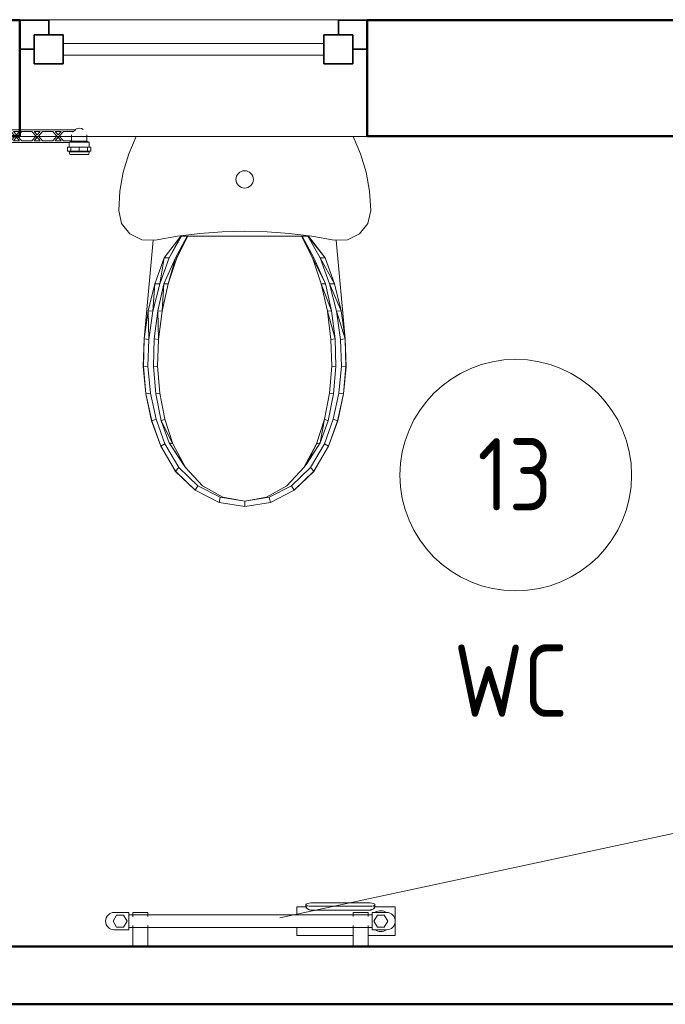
# Model space of a CAD drawing. Header units: millimetres. Extents: x 19410 to 41622, y 4748 to 42777.
# Tile 56 of 65: x 27860 to 28975, y 41076 to 42777. Entities that reach past the tile are written whole.
import ezdxf

# ---------------------------------------------------------------- set-up
doc = ezdxf.new("R2010")
doc.units = ezdxf.units.MM
doc.linetypes.add('ADSK_Скрыто', pattern=[300, 150, -150])
for name, color, linetype, lineweight in [('A-AREA-____-IDEN', 2, 'Continuous', 20), ('A-DETL-____-HDLN', 90, 'ADSK_Скрыто', 9), ('A-GENM-____-MCUT', 13, 'Continuous', 50), ('A-GENM-____-OTLN', 13, 'Continuous', 20), ('A-GLAZ-____-MCUT', 151, 'Continuous', 35), ('A-GLAZ-____-OTLN', 151, 'Continuous', 20), ('A-WALL-____-MCUT', 113, 'Continuous', 50), ('A-WALL-____-OTLN', 113, 'Continuous', 20), ('M-EQPM-___-IDEN', 50, 'Continuous', 20), ('M-EQPM-____-OTLN', 50, 'Continuous', 20)]:
    doc.layers.add(name, color=color, linetype=linetype, lineweight=lineweight)
doc.styles.add('GOST Common', font='GOST_Common.ttf', dxfattribs={"width": 0.9, "height": 125})

# ---------------------------------------------------------------- blocks, each defined once
blk = doc.blocks.new('Прямая форма - 83 new-608817-В_Этаж 02_Отопление')
at = {"layer": 'M-EQPM-____-OTLN', "color": 253}
for p, q in [((-187.2, -1), (-200.1, -30.5)), ((200.1, -30.5), (187.2, -1)), ((-200.1, -30.5), (-209.7, -62.4)), ((209.7, -62.4), (200.1, -30.5)), ((-209.7, -62.4), (-215.5, -95.2)), ((-13.9, -69.2), (-12.5, -66.6)), ((-12.5, -66.6), (-10.6, -64.4)), ((-10.6, -64.4), (-8.3, -62.5)), ((-8.3, -62.5), (-5.7, -61.1)), ((-5.7, -61.1), (-2.9, -60.3)), ((-2.9, -60.3), (0, -60)), ((0, -60), (2.9, -60.3)), ((2.9, -60.3), (5.7, -61.1)), ((5.7, -61.1), (8.3, -62.5)), ((8.3, -62.5), (10.6, -64.4)), ((10.6, -64.4), (12.5, -66.6)), ((12.5, -66.6), (13.9, -69.2)), ((215.5, -95.2), (209.7, -62.4)), ((-15, -75), (-14.7, -72.1)), ((-14.7, -77.9), (-15, -75)), ((-14.7, -72.1), (-13.9, -69.2)), ((-13.9, -80.7), (-14.7, -77.9)), ((-12.5, -83.3), (-13.9, -80.7)), ((-10.6, -85.6), (-12.5, -83.3)), ((12.5, -83.3), (10.6, -85.6)), ((13.9, -80.7), (12.5, -83.3)), ((13.9, -69.2), (14.7, -72.1)), ((14.7, -77.9), (13.9, -80.7)), ((14.7, -72.1), (15, -75)), ((15, -75), (14.7, -77.9)), ((-215.5, -95.2), (-217.5, -128.5)), ((-8.3, -87.4), (-10.6, -85.6)), ((-5.7, -88.8), (-8.3, -87.4)), ((-2.9, -89.7), (-5.7, -88.8)), ((0, -90), (-2.9, -89.7)), ((2.9, -89.7), (0, -90)), ((5.7, -88.8), (2.9, -89.7)), ((8.3, -87.4), (5.7, -88.8)), ((10.6, -85.6), (8.3, -87.4)), ((217.5, -128.5), (215.5, -95.2)), ((-217.5, -128.5), (-212.4, -151)), ((212.4, -151), (217.5, -128.5)), ((-212.4, -151), (-198.2, -169.1)), ((198.2, -169.1), (212.4, -151)), ((-198.2, -169.1), (-177.6, -179.5)), ((-116.2, -173.2), (-77.6, -168.3)), ((-77.6, -168.3), (-38.9, -165.4)), ((-38.9, -165.4), (0, -164.4)), ((38.9, -165.4), (0, -164.4)), ((77.6, -168.3), (38.9, -165.4)), ((77.6, -168.3), (116.2, -173.2)), ((177.6, -179.5), (198.2, -169.1)), ((-177.6, -179.5), (-154.5, -180)), ((-157.8, -179.9), (-173.5, -350.4)), ((-154.5, -180), (-116.2, -173.2)), ((-138.7, -210.1), (-110.2, -172.9)), ((-130.1, -210.2), (-110.2, -172.9)), ((-108.9, -172.9), (-130.1, -210.2)), ((-119.6, -210.1), (-99.2, -172.9)), ((-117.1, -210.2), (-99.2, -172.9)), ((-98, -172.9), (-117.1, -210.2)), ((-110.2, -172.9), (-108.9, -172.9)), ((-108.9, -172.9), (-99.2, -172.9)), ((-99.2, -172.9), (-98, -172.9)), ((-98, -172.9), (98, -172.9)), ((98, -172.9), (99.2, -172.9)), ((98, -172.9), (119.6, -210.1)), ((117.1, -210.2), (98, -172.9)), ((99.2, -172.9), (108.9, -172.9)), ((99.2, -172.9), (119.6, -210.1)), ((108.9, -172.9), (110.2, -172.9)), ((108.9, -172.9), (138.7, -210.1)), ((130.1, -210.2), (108.9, -172.9)), ((110.2, -172.9), (138.7, -210.1)), ((116.2, -173.2), (154.5, -180)), ((154.5, -180), (177.6, -179.5)), ((173.5, -350.4), (157.8, -179.9)), ((-154.9, -255.3), (-138.7, -210.1)), ((-146.7, -255.5), (-138.7, -210.1)), ((-130.1, -210.2), (-146.7, -255.5)), ((-139.4, -255.3), (-119.6, -210.1)), ((-138.7, -210.1), (-130.1, -210.2)), ((-132, -255.5), (-119.6, -210.1)), ((-117.1, -210.2), (-132, -255.5)), ((-119.6, -210.1), (-117.1, -210.2)), ((119.6, -210.1), (117.1, -210.2)), ((117.1, -210.2), (139.4, -255.3)), ((132, -255.5), (117.1, -210.2)), ((119.6, -210.1), (139.4, -255.3)), ((138.7, -210.1), (130.1, -210.2)), ((130.1, -210.2), (154.9, -255.3)), ((146.7, -255.5), (130.1, -210.2)), ((138.7, -210.1), (154.9, -255.3)), ((-166.5, -302.2), (-154.9, -255.3)), ((-158.6, -302.8), (-154.9, -255.3)), ((-146.7, -255.5), (-158.6, -302.8)), ((-154.9, -255.3), (-146.7, -255.5)), ((-149.8, -302.2), (-139.4, -255.3)), ((-142.7, -302.8), (-139.4, -255.3)), ((-132, -255.5), (-142.7, -302.8)), ((-139.4, -255.3), (-132, -255.5)), ((139.4, -255.3), (132, -255.5)), ((132, -255.5), (149.8, -302.2)), ((142.7, -302.8), (132, -255.5)), ((139.4, -255.3), (149.8, -302.2)), ((154.9, -255.3), (146.7, -255.5)), ((146.7, -255.5), (166.5, -302.2)), ((158.6, -302.8), (146.7, -255.5)), ((154.9, -255.3), (166.5, -302.2)), ((-173.3, -350.4), (-166.5, -302.2)), ((-165.6, -351.3), (-166.5, -302.2)), ((-166.5, -302.2), (-158.6, -302.8)), ((-158.6, -302.8), (-165.6, -351.3)), ((-156, -350.4), (-149.8, -302.2)), ((-149, -351.3), (-149.8, -302.2)), ((-149.8, -302.2), (-142.7, -302.8)), ((-142.7, -302.8), (-149, -351.3)), ((149.8, -302.2), (142.7, -302.8)), ((142.7, -302.8), (156, -350.4)), ((149, -351.3), (142.7, -302.8)), ((149.8, -302.2), (156, -350.4)), ((166.5, -302.2), (158.6, -302.8)), ((158.6, -302.8), (173.3, -350.4)), ((165.6, -351.3), (158.6, -302.8)), ((166.5, -302.2), (173.3, -350.4)), ((-175, -398.1), (-173.5, -350.4)), ((-174.8, -398.1), (-173.3, -350.4)), ((-173.3, -350.4), (-165.6, -351.3)), ((-165.6, -351.3), (-167, -397.7)), ((-157.3, -398.1), (-156, -350.4)), ((-156, -350.4), (-149, -351.3)), ((-149, -351.3), (-150.3, -397.7)), ((156, -350.4), (149, -351.3)), ((150.3, -397.7), (149, -351.3)), ((156, -350.4), (157.3, -398.1)), ((173.3, -350.4), (165.6, -351.3)), ((167, -397.7), (165.6, -351.3)), ((173.3, -350.4), (174.8, -398.1)), ((175, -398.1), (173.5, -350.4)), ((-170.7, -445.5), (-175, -398.1)), ((-167, -397.7), (-174.8, -398.1)), ((-170.5, -445.5), (-174.8, -398.1)), ((-162.8, -443.9), (-167, -397.7)), ((-150.3, -397.7), (-157.3, -398.1)), ((-153.4, -445.5), (-157.3, -398.1)), ((-146.5, -443.9), (-150.3, -397.7)), ((150.3, -397.7), (146.5, -443.9)), ((157.3, -398.1), (150.3, -397.7)), ((157.3, -398.1), (153.4, -445.5)), ((167, -397.7), (162.8, -443.9)), ((174.8, -398.1), (167, -397.7)), ((174.8, -398.1), (170.5, -445.5)), ((170.7, -445.5), (175, -398.1)), ((-170.7, -445.5), (-160.6, -491.7)), ((-170.5, -445.5), (-162.8, -443.9)), ((-160.4, -491.7), (-170.5, -445.5)), ((-153, -488.9), (-162.8, -443.9)), ((-153.4, -445.5), (-146.5, -443.9)), ((-144.4, -491.7), (-153.4, -445.5)), ((-146.5, -443.9), (-137.7, -488.9)), ((137.7, -488.9), (146.5, -443.9)), ((153.4, -445.5), (144.4, -491.7)), ((146.5, -443.9), (153.4, -445.5)), ((153, -488.9), (162.8, -443.9)), ((170.5, -445.5), (160.4, -491.7)), ((160.6, -491.7), (170.7, -445.5)), ((162.8, -443.9), (170.5, -445.5)), ((-160.6, -491.7), (-144.9, -535.9)), ((-160.4, -491.7), (-153, -488.9)), ((-144.8, -535.9), (-160.4, -491.7)), ((-137.8, -531.8), (-153, -488.9)), ((-144.4, -491.7), (-137.7, -488.9)), ((-130.3, -530.2), (-144.4, -491.7)), ((-124, -531.8), (-144.4, -491.7)), ((-137.7, -488.9), (-124, -531.8)), ((124, -531.8), (137.7, -488.9)), ((137.7, -488.9), (130.3, -530.2)), ((144.4, -491.7), (130.3, -530.2)), ((144.4, -491.7), (137.7, -488.9)), ((153, -488.9), (137.8, -531.8)), ((160.4, -491.7), (144.8, -535.9)), ((144.9, -535.9), (160.6, -491.7)), ((160.4, -491.7), (153, -488.9)), ((-144.9, -535.9), (-119.7, -578.7)), ((-144.8, -535.9), (-137.8, -531.8)), ((-119.6, -578.7), (-144.8, -535.9)), ((-113.8, -572.6), (-137.8, -531.8)), ((-107.6, -565), (-130.3, -530.2)), ((-102.4, -572.6), (-130.3, -530.2)), ((-130.3, -530.2), (-124, -531.8)), ((-124, -531.8), (-102.4, -572.6)), ((102.4, -572.6), (124, -531.8)), ((130.3, -530.2), (107.6, -565)), ((124, -531.8), (107.6, -565)), ((113.8, -572.6), (137.8, -531.8)), ((144.8, -535.9), (119.6, -578.7)), ((119.7, -578.7), (144.9, -535.9)), ((130.3, -530.2), (124, -531.8)), ((137.8, -531.8), (144.8, -535.9)), ((-119.6, -578.7), (-113.8, -572.6)), ((-81.1, -604.2), (-113.8, -572.6)), ((-102.4, -572.6), (-107.6, -565)), ((-73, -604.2), (-102.4, -572.6)), ((73, -604.2), (102.4, -572.6)), ((81.1, -604.2), (113.8, -572.6)), ((107.6, -565), (102.4, -572.6)), ((119.6, -578.7), (113.8, -572.6)), ((-119.7, -578.7), (-85.3, -611.8)), ((-85.2, -611.8), (-119.6, -578.7)), ((119.6, -578.7), (85.2, -611.8)), ((85.3, -611.8), (119.7, -578.7)), ((-85.3, -611.8), (-44.3, -632.8)), ((-85.2, -611.8), (-81.1, -604.2)), ((-44.3, -632.8), (-85.2, -611.8)), ((-42.2, -624.1), (-81.1, -604.2)), ((-37.9, -624.1), (-73, -604.2)), ((37.9, -624.1), (73, -604.2)), ((42.2, -624.1), (81.1, -604.2)), ((85.2, -611.8), (44.3, -632.8)), ((44.3, -632.8), (85.3, -611.8)), ((85.2, -611.8), (81.1, -604.2)), ((-44.3, -632.8), (-42.2, -624.1)), ((0, -631), (-42.2, -624.1)), ((-37.9, -624.1), (0, -631)), ((42.2, -624.1), (0, -631)), ((0, -631), (37.9, -624.1)), ((44.3, -632.8), (42.2, -624.1)), ((0, -640), (-44.3, -632.8)), ((-44.3, -632.8), (0, -640)), ((0, -640), (0, -631)), ((44.3, -632.8), (0, -640)), ((0, -640), (44.3, -632.8))]:
    blk.add_line(p, q, dxfattribs=at)
blk = doc.blocks.new('Прямая форма - FU - 054-609564-В_Этаж 02_Отопление')
blk.add_blockref('Прямая форма - 83 new-608817-В_Этаж 02_Отопление', (0, 0))
blk = doc.blocks.new('Прямая форма - 83 new-609841-В_Этаж 02_Отопление')
at = {"layer": 'A-WALL-____-MCUT', "color": 53}
for p, q in [((3500, 100), (1175.8, 100)), ((1175.8, 0), (2703, 0))]:
    blk.add_line(p, q, dxfattribs=at)
blk = doc.blocks.new('Прямая форма - SW - 005-609842-В_Этаж 02_Отопление')
blk.add_blockref('Прямая форма - 83 new-609841-В_Этаж 02_Отопление', (0, 0))
blk = doc.blocks.new('Прямая форма - 83 new-609857-В_Этаж 02_Отопление')
at = {"layer": 'A-WALL-____-MCUT', "color": 53}
for p, q in [((6950, 0), (6000, 0)), ((6950, -200), (6950, 0)), ((9000, 0), (7550, 0)), ((7550, 0), (7550, -200)), ((6000, -200), (6950, -200)), ((7550, -200), (9000, -200))]:
    blk.add_line(p, q, dxfattribs=at)
blk = doc.blocks.new('Прямая форма - SW - 005-609858-В_Этаж 02_Отопление')
blk.add_blockref('Прямая форма - 83 new-609857-В_Этаж 02_Отопление', (0, 0))
blk = doc.blocks.new('Family - WD - 003-609864-В_Этаж 02_Отопление')
at = {"layer": 'A-GENM-____-MCUT', "lineweight": 9}
for p, q in [((300, 1), (-300, 1)), ((-300, 1), (-300, -201)), ((300, -201), (300, 1)), ((-300, -201), (300, -201))]:
    blk.add_line(p, q, dxfattribs=at)
blk = doc.blocks.new('Прямая форма - 83 new-609874-В_Этаж 02_Отопление')
at = {"layer": 'A-GLAZ-____-MCUT', "color": 9}
for p, q in [((-225, 25), (-275, 25)), ((-275, 25), (-275, -25)), ((-225, -25), (-225, 25)), ((275, 25), (225, 25)), ((225, 25), (225, -25)), ((275, -25), (275, 25)), ((-275, 0), (-300, 0)), ((-300, 0), (-300, -50)), ((-275, -25), (-275, 0)), ((275, 0), (275, -25)), ((300, 0), (275, 0)), ((300, -50), (300, 0)), ((-250, -25), (-275, -25)), ((-275, -25), (-225, -25)), ((-250, -50), (-250, -25)), ((225, -25), (275, -25)), ((275, -25), (250, -25)), ((250, -25), (250, -50)), ((-300, -50), (-250, -50)), ((250, -50), (300, -50))]:
    blk.add_line(p, q, dxfattribs=at)
at = {"layer": 'A-GLAZ-____-OTLN', "color": 253}
for p, q in [((225, 10), (-225, 10)), ((-225, -10), (225, -10))]:
    blk.add_line(p, q, dxfattribs=at)
blk = doc.blocks.new('Прямая форма - WD - 003-609875-В_Этаж 02_Отопление')
blk.add_blockref('Прямая форма - 83 new-609874-В_Этаж 02_Отопление', (300, 50))
blk = doc.blocks.new('83 new_ifc_RVT-1-В_Этаж 02_Отопление')
at = {"layer": 'A-GENM-____-OTLN', "color": 253, "lineweight": 20}
blk.add_blockref('Family - WD - 003-609864-В_Этаж 02_Отопление', (28160.3, 42775.8), dxfattribs=at)
at = {"layer": 'A-GLAZ-____-OTLN', "color": 253, "lineweight": 20, "rotation": 180}
blk.add_blockref('Прямая форма - WD - 003-609875-В_Этаж 02_Отопление', (28460.3, 42775.8), dxfattribs=at)
at = {"layer": 'A-WALL-____-OTLN', "color": 253, "lineweight": 20}
blk.add_blockref('Прямая форма - SW - 005-609858-В_Этаж 02_Отопление', (20910.3, 42775.8), dxfattribs=at)
at = {"layer": 'A-WALL-____-OTLN', "color": 253, "lineweight": 20, "rotation": 180}
blk.add_blockref('Прямая форма - SW - 005-609842-В_Этаж 02_Отопление', (30210.3, 41175.8), dxfattribs=at)
at = {"layer": 'M-EQPM-____-OTLN', "color": 253, "lineweight": 20}
blk.add_blockref('Прямая форма - FU - 054-609564-В_Этаж 02_Отопление', (28248.6, 42575.8), dxfattribs=at)
blk = doc.blocks.new('VTp_724_0 Водорозетка двойная - VTp_724_0-V18-В_Этаж 02_Отопление')
at = {"layer": 'M-EQPM-____-OTLN'}
for p, q in [((-92.6, 26.1), (-86.7, 26.1)), ((-92.6, 19.4), (-92.6, 26.1)), ((-86.7, 19.4), (-92.6, 19.4)), ((-88.9, 32), (-89.8, 27.2)), ((-89.8, 27.2), (-89.8, 26.1)), ((-55.3, 27.2), (-89.8, 27.2)), ((-89.8, 19.4), (-89.8, 10.4)), ((-56.2, 32), (-88.9, 32)), ((-86.7, 26.1), (-72.5, 26.1)), ((-86.7, 19.4), (-86.7, 26.1)), ((-72.5, 19.4), (-86.7, 19.4)), ((-72.5, 26.1), (-58.3, 26.1)), ((-72.5, 19.4), (-72.5, 26.1)), ((-58.3, 19.4), (-72.5, 19.4)), ((-58.3, 26.1), (-52.4, 26.1)), ((-58.3, 26.1), (-58.3, 19.4)), ((-52.4, 19.4), (-58.3, 19.4)), ((-55.3, 27.2), (-56.2, 32)), ((-55.3, 26.1), (-55.3, 27.2)), ((-55.3, 11), (-55.3, 19.4)), ((-52.4, 19.4), (-52.4, 26.1)), ((52.4, 26.1), (58.3, 26.1)), ((52.4, 19.4), (52.4, 26.1)), ((58.3, 19.4), (52.4, 19.4)), ((56.1, 32), (55.2, 27.2)), ((55.2, 27.2), (55.2, 26.1)), ((55.2, 19.4), (55.2, 11)), ((89.7, 27.2), (55.2, 27.2)), ((88.8, 32), (56.1, 32)), ((58.3, 26.1), (72.5, 26.1)), ((58.3, 19.4), (58.3, 26.1)), ((72.5, 19.4), (58.3, 19.4)), ((72.5, 26.1), (86.7, 26.1)), ((72.5, 19.4), (72.5, 26.1)), ((86.7, 19.4), (72.5, 19.4)), ((86.7, 26.1), (92.6, 26.1)), ((86.7, 26.1), (86.7, 19.4)), ((92.6, 19.4), (86.7, 19.4)), ((89.7, 27.2), (88.8, 32)), ((89.7, 26.1), (89.7, 27.2)), ((89.7, 10.4), (89.7, 19.4)), ((92.6, 19.4), (92.6, 26.1)), ((-89.8, 10.4), (-85.9, 8.8)), ((-56, 10.4), (-89.8, 10.4)), ((-85.9, 8.8), (-85.9, 0)), ((-60.1, 8.8), (-85.9, 8.8)), ((-60.1, 8.8), (-60.1, 8)), ((-60.1, 8), (-45.3, 8)), ((-59.1, 0), (-59.1, 8)), ((56, 11), (-56, 11)), ((-56, 11), (-56, 10.4)), ((-45.3, 8), (-38, 0)), ((-36, 2.2), (-41.2, 8)), ((-41.2, 8), (-30.8, 8)), ((-30.8, 8), (-36, 2.2)), ((-34, 0), (-26.7, 8)), ((-26.7, 8), (-9.3, 8)), ((-9.3, 8), (-2, 0)), ((0, 2.2), (-5.2, 8)), ((-5.2, 8), (5.2, 8)), ((5.2, 8), (0, 2.2)), ((2, 0), (9.3, 8)), ((9.3, 8), (26.7, 8)), ((26.7, 8), (34, 0)), ((30.8, 8), (41.2, 8)), ((36, 2.2), (30.8, 8)), ((41.2, 8), (36, 2.2)), ((38, 0), (45.3, 8)), ((45.3, 8), (60.1, 8)), ((56, 10.4), (56, 11)), ((89.7, 10.4), (56, 10.4)), ((59.1, 8), (59.1, 0)), ((85.9, 8.8), (60.1, 8.8)), ((60.1, 8), (60.1, 8.8)), ((85.9, 8.8), (89.7, 10.4)), ((85.9, 0), (85.9, 8.8)), ((-66.7, -11), (66.7, -11)), ((-45.3, -8), (-63, -8)), ((-38, 0), (-45.3, -8)), ((-41.2, -8), (-36, -2.2)), ((-30.8, -8), (-41.2, -8)), ((-36, -2.2), (-30.8, -8)), ((-26.7, -8), (-34, 0)), ((-9.3, -8), (-26.7, -8)), ((-2, 0), (-9.3, -8)), ((-5.2, -8), (0, -2.2)), ((5.2, -8), (-5.2, -8)), ((0, -2.2), (5.2, -8)), ((9.3, -8), (2, 0)), ((26.7, -8), (9.3, -8)), ((34, 0), (26.7, -8)), ((30.8, -8), (36, -2.2)), ((41.2, -8), (30.8, -8)), ((36, -2.2), (41.2, -8)), ((45.3, -8), (38, 0)), ((63, -8), (45.3, -8))]:
    blk.add_line(p, q, dxfattribs=at)
for centre, radius, start, end in [((-72.5, 0), 13.4, 180, 188.2152), ((-212.1, 402.2), 421.7, 291.1285, 291.7236), ((-72.5, 0), 13.4, 352.5609, 0), ((-72.5, 0), 13.4, 351.8321, 360), ((212.1, 402.2), 421.7, 248.2764, 248.8715), ((72.5, 0), 13.4, 180, 187.4391), ((72.5, 0), 13.4, 180, 188.1679), ((72.5, 0), 13.4, 351.7848, 0), ((-72.5, 0), 13.4, 240, 293.6489), ((-72.5, 0), 13.4, 296.8936, 306.3065), ((-72.5, 0), 13.4, 323.3436, 330.7909), ((-72.5, 0), 13.4, 323.0818, 328.7777), ((-72.5, 0), 13.4, 322.9736, 327.3258), ((72.5, 0), 13.4, 209.2091, 216.6564), ((72.5, 0), 13.4, 211.2223, 216.9182), ((72.5, 0), 13.4, 212.6742, 217.0264), ((72.5, 0), 13.4, 233.6935, 243.1064), ((72.5, 0), 13.4, 246.3511, 288.109)]:
    blk.add_arc(centre, radius, start, end, dxfattribs=at)
for points in [[(-63, -8), (-63.5, -8.6), (-64.7, -9.7), (-66, -10.6), (-66.7, -11)], [(66.7, -11), (66, -10.6), (64.7, -9.7), (63.5, -8.6), (63, -8)]]:
    blk.add_open_spline(points, degree=3, dxfattribs=at)
blk = doc.blocks.new('THERMEX_Электрический_полотенцесушитель_Menta - THERMEX_MENTA-1657908-В_Этаж 02_Отопление')
at = {"layer": 'A-DETL-____-HDLN'}
for p, q in [((-202.9, 15), (-202.9, 15)), ((-202.9, 15), (-202.9, 15)), ((-177.1, 15), (-177.1, 15)), ((-177.1, 15), (-177.1, 15)), ((177.1, 15), (177.1, 15)), ((177.1, 15), (177.1, 15)), ((202.9, 15), (202.9, 15)), ((202.9, 15), (202.9, 15)), ((-202.9, -45), (-202.9, -45)), ((-202.9, -45), (-202.9, -45)), ((-177.1, -45), (-177.1, -45)), ((-177.1, -45), (-177.1, -45)), ((177.1, -45), (177.1, -45)), ((177.1, -45), (177.1, -45)), ((202.9, -45), (202.9, -45)), ((202.9, -45), (202.9, -45))]:
    blk.add_line(p, q, dxfattribs=at)
at = {"layer": 'M-EQPM-____-OTLN'}
for p, q in [((97.9, 25), (80, 25)), ((80, 25), (80, 11.1)), ((95.8, 28.6), (95.8, 24.1)), ((203.8, 31.4), (106.8, 31.4)), ((106.8, 25.7), (203.8, 25.7)), ((203.8, 18.8), (106.8, 18.8)), ((250, 25), (212.6, 25)), ((214.8, 24.1), (214.8, 28.6)), ((250, -25), (250, 25)), ((-231, 10.4), (-237, 0)), ((-237, 0), (-231, -10.4)), ((-210, 15), (-235, 15)), ((-219, 10.4), (-231, 10.4)), ((-213, 0), (-219, 10.4)), ((-219, -10.4), (-213, 0)), ((-210, -15), (-210, 15)), ((210, 11), (-210, 11)), ((-203, 15), (-203, 7.7)), ((-203, 15), (-203, 11)), ((-202.9, 15), (-202.9, 15)), ((-177.1, 15), (-177.1, 15)), ((-177, 7.8), (-177, 15)), ((-177, 11), (-177, 15)), ((177, 15), (177, 7.8)), ((177, 15), (177, 11)), ((177.1, 15), (177.1, 15)), ((202.9, 15), (202.9, 15)), ((203, 7.8), (203, 15)), ((203, 11), (203, 15)), ((235, 15), (210, 15)), ((210, 15), (210, -15)), ((219, 10.4), (213, 0)), ((213, 0), (219, -10.4)), ((231, 10.4), (219, 10.4)), ((237, 0), (231, 10.4)), ((231, -10.4), (237, 0)), ((-235, -15), (-210, -15)), ((-231, -10.4), (-219, -10.4)), ((-210, -11), (210, -11)), ((-203, -7.8), (-203, -45)), ((-203, -11), (-203, -45)), ((-177, -45), (-177, -7.8)), ((-177, -45), (-177, -11)), ((80, -11), (80, -25)), ((177, -7.8), (177, -45)), ((177, -11), (177, -45)), ((203, -45), (203, -7.7)), ((203, -45), (203, -11)), ((210, -15), (235, -15)), ((219, -10.4), (231, -10.4)), ((80, -25), (177.1, -25)), ((202.9, -25), (250, -25)), ((-202.9, -45), (-202.9, -45)), ((-177.1, -45), (-177.1, -45)), ((177.1, -45), (177.1, -45)), ((202.9, -45), (202.9, -45))]:
    blk.add_line(p, q, dxfattribs=at)
at = {"layer": 'M-EQPM-____-OTLN', "flags": 128}
for points in [[(-202.9, 15), (-202.4, 15), (-201.3, 15), (-199.7, 15), (-197.6, 15), (-195.3, 15), (-192.7, 15), (-190, 15)], [(-190, 15), (-187.3, 15), (-184.7, 15), (-182.4, 15), (-180.3, 15), (-178.7, 15), (-177.6, 15), (-177.1, 15)], [(177.1, 15), (177.6, 15), (178.7, 15), (180.3, 15), (182.4, 15), (184.7, 15), (187.3, 15), (190, 15)], [(190, 15), (192.7, 15), (195.3, 15), (197.6, 15), (199.7, 15), (201.3, 15), (202.4, 15), (202.9, 15)], [(-190, -45), (-192.7, -45), (-195.3, -45), (-197.6, -45), (-199.7, -45), (-201.3, -45), (-202.4, -45), (-202.9, -45)], [(-177.1, -45), (-177.6, -45), (-178.7, -45), (-180.3, -45), (-182.4, -45), (-184.7, -45), (-187.3, -45), (-190, -45)], [(190, -45), (187.3, -45), (184.7, -45), (182.4, -45), (180.3, -45), (178.7, -45), (177.6, -45), (177.1, -45)], [(202.9, -45), (202.4, -45), (201.3, -45), (199.7, -45), (197.6, -45), (195.3, -45), (192.7, -45), (190, -45)]]:
    blk.add_lwpolyline(points, dxfattribs=at)
at = {"layer": 'M-EQPM-____-OTLN'}
for centre, radius, start, end in [((225, 0), 18, 56.9143, 122.1394), ((-235, 0), 15, 90, 270), ((235, 0), 15, 270, 90), ((225, 0), 18, 236.9143, 303.0857)]:
    blk.add_arc(centre, radius, start, end, dxfattribs=at)
for centre, start_param, end_param in [((106.8, 28.6), 4.712389, 7.853982), ((203.8, 28.6), 1.570796, 4.712389)]:
    blk.add_ellipse(centre, major_axis=(-11, 0), ratio=0.258819, start_param=start_param, end_param=end_param, dxfattribs=at)
for points, knots in [([(106.8, 18.8), (105.8, 18.8), (104, 18.9), (101.5, 19.6), (99.3, 20.6), (97.4, 21.9), (96.3, 22.9), (95.9, 23.6), (95.8, 23.8), (95.8, 23.8)], [0, 0, 0, 0, 0.1111111, 0.2222222, 0.3333333, 0.4444444, 0.5833333, 0.6527778, 0.6666667, 0.6666667, 0.6666667, 0.6666667]), ([(214.7, 23.8), (214.6, 23.5), (214.2, 22.8), (212.6, 21.5), (210.6, 20.3), (208.7, 19.6), (206.6, 19), (204.9, 18.8), (203.8, 18.8)], [0.3333333, 0.3333333, 0.3333333, 0.3333333, 0.4444444, 0.5833333, 0.7222222, 0.7916667, 0.8611111, 1, 1, 1, 1])]:
    blk.add_open_spline(points, degree=3, knots=knots, dxfattribs=at)
blk = doc.blocks.new('ADSK_M_Помещения - Номер Имя-152985-В_Этаж 02_Отопление')
at = {"layer": 'A-AREA-____-IDEN'}
blk.add_circle((0, 0), 4, dxfattribs=at)

msp = doc.modelspace()

# ---------------------------------------------------------------- linework, layer by layer
at = {"layer": 'M-EQPM-___-IDEN'}
msp.add_line((28309.3, 41225.1), (30123.2, 41614.4), dxfattribs=at)

# ---------------------------------------------------------------- block references
at = {"lineweight": 9}
msp.add_blockref('83 new_ifc_RVT-1-В_Этаж 02_Отопление', (0, 0), dxfattribs=at)
at = {"layer": 'A-AREA-____-IDEN', "xscale": 49.99999999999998, "yscale": 49.99999999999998, "zscale": 49.99999999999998}
msp.add_blockref('ADSK_M_Помещения - Номер Имя-152985-В_Этаж 02_Отопление', (28716.6, 41990), dxfattribs=at)
at = {"layer": 'A-DETL-____-HDLN'}
msp.add_blockref('THERMEX_Электрический_полотенцесушитель_Menta - THERMEX_MENTA-1657908-В_Этаж 02_Отопление', (28258.6, 41219.5), dxfattribs=at)
at = {"layer": 'M-EQPM-____-OTLN', "rotation": 180}
msp.add_blockref('VTp_724_0 Водорозетка двойная - VTp_724_0-V18-В_Этаж 02_Отопление', (27890.5, 42575.8), dxfattribs=at)

# ---------------------------------------------------------------- texts
at = {"layer": 'A-AREA-____-IDEN', "lineweight": 9, "char_height": 125, "attachment_point": 1, "style": 'GOST Common'}
for s, insert, width in [('13', (28650.6, 42053.9), 165.949), ('WC', (28609.7, 41697.5), 248.924)]:
    msp.add_mtext(s, dxfattribs=dict(at, insert=insert, width=width))

doc.saveas('drawing.dxf')
